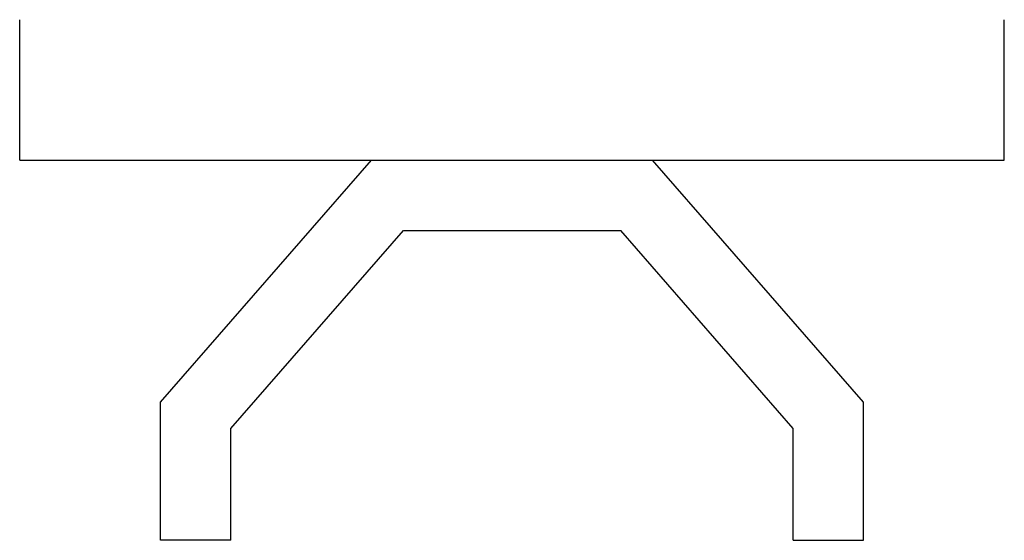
# Model space of a CAD drawing. Extents: x 69.0103 to 69.0803, y 423.995 to 424.0321.
import ezdxf

# ---------------------------------------------------------------- set-up
doc = ezdxf.new("R2010")
doc.units = 0
doc.header["$MEASUREMENT"] = 0
doc.layers.add('LBA', color=1, linetype='CONTINUOUS')

msp = doc.modelspace()

# ---------------------------------------------------------------- linework, layer by layer
at = {"layer": 'LBA'}
for p, q in [((69.010275, 424.022056), (69.010275, 424.032056)), ((69.080275, 424.022056), (69.080275, 424.032056)), ((69.010275, 424.022056), (69.080275, 424.022056)), ((69.020275, 424.004849), (69.035275, 424.022056)), ((69.070275, 424.004849), (69.055275, 424.022056)), ((69.025275, 424.002976), (69.03755, 424.017056)), ((69.03755, 424.017056), (69.053001, 424.017056)), ((69.065275, 424.002976), (69.053001, 424.017056)), ((69.020275, 423.995018), (69.020275, 424.004849)), ((69.070275, 423.995018), (69.070275, 424.004849)), ((69.025275, 423.995018), (69.025275, 424.002976)), ((69.065275, 423.995018), (69.065275, 424.002976)), ((69.025275, 423.995018), (69.020275, 423.995018)), ((69.065275, 423.995018), (69.070275, 423.995018))]:
    msp.add_line(p, q, dxfattribs=at)

doc.saveas('drawing.dxf')
